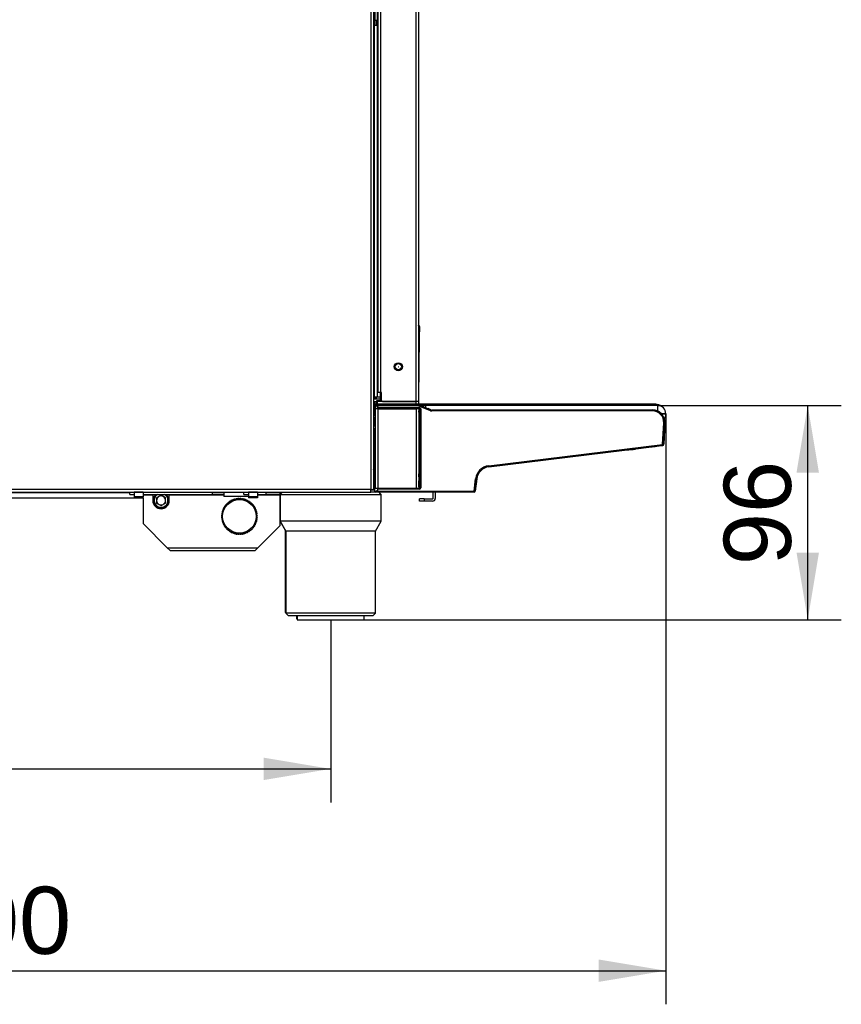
# Model space of a CAD drawing. Header units: millimetres. Extents: x 0 to 287, y 0 to 200.
# Tile 32 of 54: x 145 to 181, y 105 to 149. Entities that reach past the tile are written whole.
import ezdxf
from ezdxf.enums import TextEntityAlignment as Align

# ---------------------------------------------------------------- set-up
doc = ezdxf.new("R2010")
doc.units = ezdxf.units.MM
doc.layers.add('130.191_BW4C_CTM', color=7, linetype='Continuous')
doc.layers.add('Défaut', color=7, linetype='Continuous')
doc.styles.add('SEACAD_Arial', font='arial.ttf')
doc.dimstyles.new('ISO', dxfattribs={"dimtxt": 3, "dimasz": 3, "dimexe": 1.5, "dimexo": 0, "dimgap": 1.5, "dimtad": 1, "dimdec": 0, "dimlfac": 10, "dimtxsty": 'SEACAD_Arial', "dimblk1": '_SE_FILLED', "dimblk2": '_SE_FILLED', "dimsah": 1, "dimcen": 1.5, "dimazin": 0, "dimtfac": 1, "dimtdec": 3, "dimtmove": 0, "dimatfit": 3, "dimfxl": 1, "dimtolj": 1, "dimarcsym": 0})

# ---------------------------------------------------------------- blocks, each defined once
blk = doc.blocks.new('SE2')
at = {"layer": '130.191_BW4C_CTM', "color": 7, "linetype": 'Continuous'}
for p, q in [((160.189, 170.833), (160.189, 128.473)), ((160.309, 128.473), (160.309, 170.833)), ((160.359, 170.835), (160.359, 149.421)), ((160.477, 149.421), (160.477, 170.835)), ((162.209, 132.403), (162.209, 170.853)), ((162.309, 170.853), (162.309, 132.403)), ((160.509, 132.803), (160.509, 169.893)), ((160.607, 169.893), (160.607, 132.803)), ((160.459, 149.183), (160.339, 149.183)), ((160.339, 132.603), (160.339, 149.183)), ((160.359, 149.421), (160.359, 149.183)), ((160.359, 149.421), (160.477, 149.421)), ((160.439, 149.421), (160.439, 149.183)), ((160.459, 149.303), (160.509, 149.303)), ((160.459, 149.183), (160.459, 149.303)), ((160.509, 149.183), (160.459, 149.183)), ((160.459, 149.183), (160.459, 132.603)), ((160.464, 149.421), (160.464, 149.303)), ((160.509, 149.421), (160.477, 149.421)), ((160.339, 135.956), (160.309, 135.956)), ((162.353, 135.753), (162.346, 135.263)), ((162.353, 135.753), (162.352, 135.758)), ((162.309, 135.263), (162.346, 135.263)), ((162.346, 135.263), (162.311, 132.602)), ((160.607, 132.803), (160.509, 132.803)), ((160.607, 132.403), (160.607, 132.803)), ((160.659, 132.803), (160.607, 132.803)), ((160.659, 132.453), (160.659, 132.803)), ((160.309, 132.553), (160.429, 132.553)), ((160.607, 132.502), (160.309, 132.502)), ((160.309, 132.403), (160.448, 132.403)), ((160.339, 132.603), (160.459, 132.603)), ((160.359, 132.403), (160.359, 132.278)), ((160.429, 132.553), (160.429, 132.603)), ((160.439, 132.403), (160.439, 132.278)), ((160.448, 132.403), (160.448, 132.452)), ((160.448, 132.452), (160.607, 132.452)), ((162.189, 132.403), (160.448, 132.403)), ((160.459, 132.603), (160.607, 132.603)), ((160.464, 132.403), (160.464, 132.278)), ((160.709, 132.403), (160.607, 132.403)), ((160.709, 132.403), (162.209, 132.403)), ((162.189, 132.403), (162.189, 132.403)), ((162.204, 132.278), (162.204, 132.403)), ((162.309, 132.403), (162.209, 132.403)), ((162.309, 132.602), (162.311, 132.602)), ((162.311, 132.553), (162.309, 132.452)), ((162.309, 132.403), (162.309, 132.278)), ((162.311, 132.602), (162.311, 132.553)), ((162.554, 132.278), (160.309, 132.278)), ((160.309, 132.253), (160.366, 132.253)), ((160.309, 132.205), (160.37, 132.205)), ((160.379, 132.051), (160.309, 132.051)), ((160.332, 131.941), (160.309, 131.756)), ((160.379, 131.941), (160.332, 131.941)), ((160.371, 132.209), (160.356, 132.09)), ((160.356, 132.09), (160.358, 132.092)), ((160.358, 132.092), (160.356, 132.09)), ((160.356, 132.09), (160.356, 132.09)), ((160.358, 132.092), (160.364, 132.118)), ((160.364, 132.118), (160.358, 132.092)), ((160.365, 132.209), (160.36, 132.209)), ((160.364, 132.118), (160.375, 132.209)), ((160.375, 132.209), (160.364, 132.118)), ((160.366, 132.253), (160.37, 132.253)), ((160.375, 132.209), (160.371, 132.209)), ((160.374, 132.205), (160.41, 132.205)), ((160.375, 132.209), (160.375, 132.209)), ((160.379, 132.076), (160.379, 132.072)), ((160.379, 132.072), (160.379, 132.076)), ((160.379, 132.072), (160.379, 128.534)), ((160.396, 132.093), (160.41, 132.205)), ((160.41, 132.205), (160.495, 132.205)), ((160.415, 132.253), (160.417, 132.253)), ((160.417, 132.253), (160.421, 132.253)), ((160.421, 132.253), (160.425, 132.253)), ((160.425, 132.253), (160.495, 132.253)), ((160.479, 132.076), (160.479, 132.076)), ((160.479, 132.076), (160.479, 132.076)), ((160.495, 132.203), (160.486, 132.128)), ((160.486, 132.128), (162.348, 132.128)), ((160.486, 132.098), (160.486, 132.128)), ((162.348, 132.098), (160.486, 132.098)), ((160.495, 132.253), (162.309, 132.253)), ((160.495, 132.203), (160.495, 132.253)), ((162.309, 132.203), (160.495, 132.203)), ((160.499, 132.076), (160.499, 128.53)), ((160.499, 132.076), (162.209, 132.076)), ((161.539, 132.098), (161.536, 132.076)), ((161.873, 132.076), (161.876, 132.098)), ((162.209, 132.076), (162.209, 128.53)), ((162.229, 132.076), (162.229, 132.076)), ((162.229, 132.076), (162.229, 132.076)), ((162.408, 132.074), (162.304, 132.074)), ((162.309, 132.253), (162.309, 132.253)), ((162.309, 132.228), (162.309, 132.253)), ((162.309, 132.253), (162.309, 132.253)), ((162.309, 132.253), (162.309, 132.203)), ((162.309, 132.253), (162.309, 132.253)), ((162.309, 132.253), (162.309, 132.253)), ((162.309, 132.253), (162.309, 132.253)), ((162.309, 132.239), (162.336, 132.228)), ((162.339, 132.228), (162.309, 132.228)), ((162.309, 132.205), (162.309, 132.205)), ((162.328, 132.199), (162.347, 132.246)), ((162.328, 132.201), (162.329, 132.201)), ((162.849, 131.989), (162.328, 132.199)), ((162.329, 132.072), (162.329, 128.534)), ((162.329, 131.93), (162.329, 131.978)), ((162.329, 131.978), (162.358, 131.978)), ((162.329, 131.93), (162.329, 131.93)), ((162.329, 131.93), (162.329, 131.761)), ((162.347, 132.246), (162.347, 132.246)), ((162.347, 132.246), (162.868, 132.035)), ((162.347, 132.246), (162.347, 132.246)), ((162.347, 132.246), (162.347, 132.246)), ((162.347, 132.246), (162.408, 132.221)), ((162.35, 132.244), (162.347, 132.246)), ((162.347, 132.246), (162.347, 132.246)), ((162.391, 132.228), (162.347, 132.246)), ((162.347, 132.246), (162.391, 132.228)), ((162.35, 132.244), (162.347, 132.246)), ((162.347, 132.246), (162.347, 132.246)), ((162.348, 132.098), (162.348, 132.128)), ((162.548, 132.165), (162.35, 132.244)), ((162.35, 132.244), (162.391, 132.228)), ((162.374, 132.028), (162.358, 132.012)), ((162.358, 132.012), (162.358, 131.987)), ((162.358, 131.917), (162.364, 131.904)), ((162.378, 132.067), (162.374, 132.03)), ((162.378, 128.548), (162.378, 132.067)), ((162.378, 131.978), (162.408, 131.978)), ((162.629, 132.228), (162.391, 132.228)), ((162.408, 132.221), (162.407, 132.221)), ((162.408, 132.067), (162.408, 128.548)), ((162.548, 132.165), (162.548, 132.165)), ((162.554, 132.278), (162.554, 132.228)), ((172.904, 132.278), (162.554, 132.278)), ((162.629, 132.228), (162.629, 132.132)), ((172.979, 132.228), (162.629, 132.228)), ((162.868, 132.035), (162.748, 132.084)), ((162.868, 132.035), (162.849, 131.989)), ((162.905, 132.028), (172.76, 132.028)), ((162.905, 132.028), (162.905, 131.978)), ((172.76, 131.978), (162.905, 131.978)), ((172.76, 132.028), (172.76, 131.978)), ((172.904, 132.278), (172.904, 132.228)), ((172.979, 132.228), (172.979, 131.983)), ((160.316, 131.205), (160.379, 131.71)), ((162.329, 131.761), (162.334, 131.772)), ((162.329, 131.733), (162.329, 130.48)), ((162.364, 131.742), (162.346, 131.706)), ((162.346, 131.706), (162.346, 130.506)), ((162.365, 131.844), (162.365, 131.802)), ((173.354, 131.853), (173.162, 131.853)), ((173.354, 131.833), (173.18, 131.833)), ((173.209, 130.489), (173.259, 131.452)), ((173.309, 131.449), (173.259, 131.452)), ((173.309, 131.449), (173.259, 130.495)), ((173.259, 130.495), (173.309, 131.449)), ((173.309, 131.446), (173.272, 130.734)), ((173.272, 130.734), (173.309, 131.446)), ((173.309, 131.449), (173.309, 131.446)), ((173.309, 131.446), (173.309, 131.449)), ((173.309, 131.446), (173.309, 131.446)), ((173.309, 131.446), (173.309, 131.446)), ((160.309, 131.087), (160.315, 131.087)), ((160.313, 129.793), (160.314, 131.053)), ((160.344, 131.024), (160.343, 129.792)), ((160.375, 131.027), (160.375, 128.675)), ((173.272, 130.734), (173.264, 130.587)), ((173.264, 130.587), (173.272, 130.734)), ((173.264, 130.587), (173.264, 130.587)), ((162.334, 130.439), (162.329, 130.45)), ((162.329, 130.45), (162.329, 130.326)), ((162.329, 130.326), (162.334, 130.337)), ((162.329, 130.296), (162.329, 129.926)), ((162.364, 130.307), (162.345, 130.269)), ((162.345, 130.269), (162.345, 129.986)), ((162.346, 130.506), (162.364, 130.469)), ((162.365, 130.409), (162.365, 130.367)), ((165.445, 129.535), (173.208, 130.489)), ((173.214, 130.439), (165.451, 129.486)), ((165.451, 129.486), (173.063, 130.42)), ((165.451, 129.486), (171.509, 130.23)), ((171.509, 130.23), (165.451, 129.486)), ((171.509, 130.23), (171.889, 130.263)), ((171.889, 130.263), (171.509, 130.23)), ((171.68, 130.244), (171.889, 130.263)), ((171.889, 130.263), (171.68, 130.244)), ((171.68, 130.244), (171.889, 130.263)), ((171.889, 130.263), (171.68, 130.244)), ((171.68, 130.244), (171.68, 130.244)), ((171.68, 130.244), (171.68, 130.244)), ((171.889, 130.263), (171.889, 130.263)), ((171.889, 130.263), (171.889, 130.263)), ((172.014, 130.291), (173.063, 130.42)), ((173.063, 130.42), (172.014, 130.291)), ((172.876, 130.397), (172.461, 130.346)), ((172.461, 130.346), (172.876, 130.397)), ((172.461, 130.346), (172.461, 130.346)), ((173.046, 130.418), (172.876, 130.397)), ((172.876, 130.397), (173.046, 130.418)), ((173.165, 130.433), (173.046, 130.418)), ((173.046, 130.418), (173.165, 130.433)), ((173.046, 130.418), (173.046, 130.418)), ((173.165, 130.433), (173.063, 130.42)), ((173.063, 130.42), (173.164, 130.433)), ((173.164, 130.433), (173.165, 130.433)), ((173.165, 130.433), (173.214, 130.439)), ((173.165, 130.433), (173.165, 130.433)), ((173.209, 130.489), (173.208, 130.489)), ((173.208, 130.489), (173.214, 130.439)), ((173.208, 130.489), (173.209, 130.489)), ((173.259, 130.495), (173.209, 130.489)), ((173.209, 130.489), (173.259, 130.495)), ((173.209, 130.489), (173.209, 130.489)), ((173.214, 130.439), (173.214, 130.439)), ((173.258, 130.482), (173.258, 130.482)), ((173.259, 130.495), (173.259, 130.495)), ((162.345, 129.986), (162.351, 129.98)), ((162.353, 129.935), (162.353, 129.826)), ((162.355, 129.829), (162.36, 129.043)), ((162.378, 129.967), (162.378, 129.721)), ((160.337, 129.344), (160.343, 128.403)), ((165.451, 129.486), (165.445, 129.535)), ((162.33, 129.033), (162.329, 129.171)), ((162.329, 129.033), (162.33, 129.033)), ((162.331, 128.855), (162.329, 128.855)), ((162.332, 128.589), (162.331, 128.855)), ((162.36, 129.043), (162.364, 129.034)), ((162.364, 128.872), (162.361, 128.865)), ((162.361, 128.865), (162.362, 128.599)), ((162.365, 128.974), (162.365, 128.932)), ((162.408, 128.944), (162.378, 128.7)), ((164.794, 128.403), (164.862, 128.952)), ((164.844, 128.398), (164.912, 128.946)), ((164.911, 128.946), (164.844, 128.398)), ((164.911, 128.946), (164.862, 128.952)), ((160.189, 128.473), (113.429, 128.473)), ((113.439, 128.353), (160.189, 128.353)), ((149.414, 128.253), (149.414, 128.353)), ((149.614, 128.347), (149.614, 128.353)), ((149.714, 128.347), (149.714, 128.353)), ((153.114, 128.253), (153.114, 128.353)), ((153.614, 128.353), (153.614, 128.253)), ((154.514, 128.253), (154.514, 128.353)), ((154.714, 128.347), (154.714, 128.353)), ((154.814, 128.347), (154.814, 128.353)), ((155.114, 128.347), (155.114, 128.353)), ((155.514, 128.253), (155.514, 128.353)), ((156.114, 128.353), (156.114, 128.253)), ((156.239, 128.353), (156.139, 128.253)), ((160.189, 128.353), (160.189, 128.473)), ((160.189, 128.473), (160.309, 128.473)), ((160.189, 128.453), (160.343, 128.453)), ((160.309, 128.353), (160.189, 128.353)), ((160.288, 128.473), (160.288, 128.453)), ((160.293, 128.453), (160.293, 128.473)), ((160.309, 128.501), (160.343, 128.501)), ((160.393, 128.353), (160.309, 128.353)), ((160.353, 128.403), (160.357, 128.403)), ((160.375, 128.675), (160.379, 128.675)), ((160.379, 128.53), (160.379, 128.534)), ((160.379, 128.534), (160.379, 128.53)), ((160.396, 128.353), (160.393, 128.353)), ((160.403, 128.353), (160.396, 128.353)), ((160.407, 128.353), (160.403, 128.353)), ((160.477, 128.353), (160.407, 128.353)), ((160.477, 128.401), (160.477, 128.353)), ((160.477, 128.401), (164.794, 128.401)), ((164.794, 128.353), (160.477, 128.353)), ((162.348, 128.488), (160.478, 128.488)), ((160.478, 128.488), (160.478, 128.403)), ((160.478, 128.403), (164.794, 128.403)), ((160.479, 128.53), (160.479, 128.53)), ((160.479, 128.53), (160.479, 128.53)), ((160.499, 128.53), (162.209, 128.53)), ((160.639, 128.253), (160.539, 128.353)), ((160.542, 128.488), (160.542, 128.53)), ((160.605, 128.296), (160.548, 128.353)), ((160.942, 128.53), (160.936, 128.488)), ((160.936, 128.488), (160.938, 128.501)), ((160.938, 128.501), (160.967, 128.501)), ((160.955, 128.403), (160.955, 128.401)), ((160.961, 128.488), (160.962, 128.501)), ((160.971, 128.53), (160.965, 128.488)), ((160.965, 128.488), (160.967, 128.501)), ((160.966, 128.491), (160.971, 128.53)), ((160.967, 128.501), (160.966, 128.491)), ((160.967, 128.501), (161.017, 128.501)), ((161.005, 128.401), (161.005, 128.403)), ((161.016, 128.488), (161.021, 128.53)), ((161.759, 128.53), (161.759, 128.488)), ((161.759, 128.501), (161.809, 128.501)), ((161.759, 128.488), (161.759, 128.501)), ((161.759, 128.403), (161.759, 128.401)), ((161.784, 128.488), (161.784, 128.501)), ((161.809, 128.488), (161.809, 128.53)), ((161.809, 128.53), (161.809, 128.495)), ((161.809, 128.501), (161.809, 128.488)), ((161.809, 128.495), (161.809, 128.501)), ((161.809, 128.501), (161.839, 128.501)), ((161.809, 128.488), (161.809, 128.495)), ((161.809, 128.495), (161.809, 128.488)), ((161.809, 128.401), (161.809, 128.403)), ((161.809, 128.403), (161.809, 128.401)), ((161.839, 128.488), (161.839, 128.53)), ((162.229, 128.53), (162.229, 128.53)), ((162.229, 128.53), (162.229, 128.53)), ((162.229, 128.53), (162.329, 128.53)), ((162.329, 128.589), (162.332, 128.589)), ((162.329, 128.576), (162.329, 128.576)), ((162.329, 128.576), (162.329, 128.53)), ((162.366, 128.596), (162.352, 128.488)), ((162.352, 128.353), (162.352, 128.353)), ((162.352, 128.353), (162.352, 128.353)), ((162.362, 128.599), (162.374, 128.588)), ((162.374, 128.586), (162.378, 128.548)), ((164.64, 128.403), (164.64, 128.401)), ((164.64, 128.401), (164.64, 128.401)), ((164.79, 128.403), (164.79, 128.401)), ((164.795, 128.403), (164.794, 128.403)), ((164.795, 128.401), (164.794, 128.401)), ((164.794, 128.401), (164.794, 128.353)), ((164.795, 128.353), (164.794, 128.353)), ((164.795, 128.353), (164.795, 128.401)), ((164.844, 128.397), (164.844, 128.398)), ((164.844, 128.398), (164.844, 128.397)), ((164.844, 128.397), (164.844, 128.397)), ((127.901, 128.339), (149.414, 128.339)), ((127.951, 128.096), (150.014, 128.096)), ((149.414, 128.253), (149.614, 128.253)), ((149.614, 128.347), (149.614, 128.138)), ((150.014, 128.347), (149.614, 128.347)), ((149.614, 128.138), (149.614, 128.103)), ((150.014, 128.138), (149.614, 128.138)), ((150.014, 128.103), (149.614, 128.103)), ((150.014, 128.347), (150.014, 128.138)), ((150.014, 128.253), (153.114, 128.253)), ((150.014, 128.233), (150.444, 128.233)), ((150.014, 128.103), (150.014, 128.138)), ((150.014, 128.103), (150.014, 126.953)), ((150.444, 128.233), (150.444, 127.983)), ((150.444, 128.144), (150.525, 128.181)), ((150.812, 128.214), (150.613, 128.097)), ((150.613, 128.097), (150.614, 127.866)), ((151.013, 128.1), (150.812, 128.214)), ((151.014, 127.869), (151.013, 128.1)), ((151.184, 128.233), (151.184, 128.253)), ((151.184, 128.233), (153.614, 128.233)), ((151.184, 127.983), (151.184, 128.233)), ((153.614, 128.253), (153.114, 128.253)), ((153.614, 128.253), (153.614, 128.233)), ((153.614, 128.233), (153.614, 128.153)), ((154.714, 128.153), (153.614, 128.153)), ((153.862, 127.933), (153.867, 127.888)), ((153.934, 127.931), (153.894, 127.954)), ((153.934, 127.977), (153.934, 127.931)), ((154.004, 127.967), (153.967, 127.994)), ((154.009, 128.013), (154.004, 127.967)), ((154.079, 127.996), (154.045, 128.026)), ((154.088, 128.041), (154.079, 127.996)), ((154.156, 128.016), (154.125, 128.05)), ((154.17, 128.06), (154.156, 128.016)), ((154.234, 128.029), (154.207, 128.066)), ((154.253, 128.071), (154.234, 128.029)), ((154.314, 128.033), (154.291, 128.073)), ((154.337, 128.073), (154.314, 128.033)), ((154.393, 128.029), (154.374, 128.071)), ((154.42, 128.066), (154.393, 128.029)), ((154.472, 128.016), (154.457, 128.06)), ((154.502, 128.05), (154.472, 128.016)), ((154.514, 128.253), (154.714, 128.253)), ((154.548, 127.996), (154.539, 128.041)), ((154.583, 128.026), (154.548, 127.996)), ((154.623, 127.967), (154.618, 128.013)), ((154.66, 127.994), (154.623, 127.967)), ((154.694, 127.931), (154.694, 127.977)), ((154.733, 127.954), (154.694, 127.931)), ((154.714, 128.347), (154.714, 128.138)), ((155.114, 128.347), (154.714, 128.347)), ((154.714, 128.138), (154.714, 128.103)), ((155.114, 128.138), (154.714, 128.138)), ((155.114, 128.103), (154.714, 128.103)), ((154.76, 127.888), (154.765, 127.933)), ((155.114, 128.347), (155.114, 128.138)), ((155.114, 128.253), (155.514, 128.253)), ((155.114, 128.233), (156.114, 128.233)), ((155.114, 128.138), (155.114, 128.103)), ((156.114, 128.253), (155.514, 128.253)), ((156.114, 128.253), (156.114, 128.233)), ((156.114, 128.233), (156.114, 126.853)), ((156.139, 128.053), (156.114, 128.053)), ((156.139, 128.253), (160.639, 128.253)), ((156.139, 128.253), (156.139, 127.053)), ((160.605, 128.296), (160.596, 128.296)), ((160.605, 128.287), (160.605, 128.296)), ((160.639, 127.053), (160.639, 128.253)), ((162.359, 127.953), (162.359, 128.053)), ((162.559, 128.053), (162.359, 128.053)), ((162.559, 127.953), (162.359, 127.953)), ((162.559, 128.053), (162.939, 128.053)), ((162.559, 128.053), (162.559, 127.953)), ((162.939, 127.953), (162.559, 127.953)), ((162.959, 128.073), (162.959, 128.333)), ((163.059, 128.333), (163.059, 128.073)), ((150.614, 127.866), (150.815, 127.752)), ((150.815, 127.752), (151.014, 127.869)), ((153.591, 127.508), (153.546, 127.498)), ((153.56, 127.542), (153.591, 127.508)), ((153.619, 127.582), (153.574, 127.577)), ((153.592, 127.619), (153.619, 127.582)), ((153.655, 127.653), (153.61, 127.653)), ((153.633, 127.693), (153.655, 127.653)), ((153.699, 127.72), (153.653, 127.724)), ((153.68, 127.762), (153.699, 127.72)), ((153.749, 127.781), (153.704, 127.791)), ((153.735, 127.825), (153.749, 127.781)), ((153.805, 127.838), (153.762, 127.852)), ((153.796, 127.883), (153.805, 127.838)), ((153.867, 127.888), (153.825, 127.906)), ((154.802, 127.906), (154.76, 127.888)), ((154.822, 127.838), (154.832, 127.883)), ((154.866, 127.852), (154.822, 127.838)), ((154.878, 127.781), (154.893, 127.825)), ((154.923, 127.791), (154.878, 127.781)), ((154.928, 127.72), (154.947, 127.762)), ((154.974, 127.724), (154.928, 127.72)), ((154.972, 127.653), (154.995, 127.693)), ((155.018, 127.653), (154.972, 127.653)), ((155.008, 127.582), (155.035, 127.619)), ((155.053, 127.577), (155.008, 127.582)), ((155.036, 127.508), (155.067, 127.542)), ((155.081, 127.498), (155.036, 127.508)), ((153.514, 127.296), (153.554, 127.273)), ((153.554, 127.273), (153.514, 127.25)), ((153.558, 127.352), (153.516, 127.334)), ((153.516, 127.212), (153.558, 127.194)), ((153.521, 127.379), (153.558, 127.352)), ((153.558, 127.194), (153.521, 127.167)), ((153.57, 127.431), (153.527, 127.417)), ((153.527, 127.129), (153.57, 127.115)), ((153.536, 127.462), (153.57, 127.431)), ((153.57, 127.115), (153.536, 127.084)), ((153.546, 127.048), (153.591, 127.038)), ((153.591, 127.038), (153.56, 127.004)), ((155.036, 127.038), (155.081, 127.048)), ((155.067, 127.004), (155.036, 127.038)), ((155.057, 127.431), (155.091, 127.462)), ((155.101, 127.417), (155.057, 127.431)), ((155.057, 127.115), (155.101, 127.129)), ((155.091, 127.084), (155.057, 127.115)), ((155.069, 127.352), (155.107, 127.379)), ((155.111, 127.334), (155.069, 127.352)), ((155.069, 127.194), (155.111, 127.212)), ((155.107, 127.167), (155.069, 127.194)), ((155.074, 127.273), (155.113, 127.296)), ((155.113, 127.25), (155.074, 127.273)), ((156.114, 127.096), (156.139, 127.096)), ((156.114, 127.081), (156.355, 126.663)), ((160.639, 127.053), (156.139, 127.053)), ((156.139, 127.053), (156.389, 126.62)), ((160.389, 126.62), (160.639, 127.053)), ((151.094, 125.873), (150.014, 126.953)), ((153.574, 126.969), (153.619, 126.964)), ((153.619, 126.964), (153.592, 126.927)), ((153.61, 126.893), (153.655, 126.893)), ((153.655, 126.893), (153.633, 126.853)), ((153.653, 126.821), (153.699, 126.826)), ((153.699, 126.826), (153.68, 126.784)), ((153.704, 126.755), (153.749, 126.764)), ((153.749, 126.764), (153.735, 126.721)), ((153.762, 126.694), (153.805, 126.708)), ((153.805, 126.708), (153.796, 126.663)), ((153.825, 126.639), (153.867, 126.658)), ((153.867, 126.658), (153.862, 126.613)), ((153.894, 126.592), (153.934, 126.615)), ((153.934, 126.615), (153.934, 126.569)), ((154.694, 126.615), (154.733, 126.592)), ((154.694, 126.569), (154.694, 126.615)), ((154.765, 126.613), (154.76, 126.658)), ((154.76, 126.658), (154.802, 126.639)), ((154.832, 126.663), (154.822, 126.708)), ((154.822, 126.708), (154.866, 126.694)), ((154.893, 126.721), (154.878, 126.764)), ((154.878, 126.764), (154.923, 126.755)), ((154.928, 126.826), (154.974, 126.821)), ((154.947, 126.784), (154.928, 126.826)), ((154.995, 126.853), (154.972, 126.893)), ((154.972, 126.893), (155.018, 126.893)), ((155.008, 126.964), (155.053, 126.969)), ((155.035, 126.927), (155.008, 126.964)), ((155.134, 125.873), (156.114, 126.853)), ((156.355, 126.663), (156.364, 126.663)), ((156.355, 126.663), (156.355, 122.996)), ((160.389, 126.62), (156.389, 126.62)), ((156.389, 126.62), (156.389, 122.953)), ((160.389, 122.953), (160.389, 126.62)), ((153.967, 126.552), (154.004, 126.579)), ((154.004, 126.579), (154.009, 126.533)), ((154.045, 126.52), (154.079, 126.55)), ((154.079, 126.55), (154.088, 126.505)), ((154.125, 126.496), (154.156, 126.53)), ((154.156, 126.53), (154.17, 126.486)), ((154.207, 126.48), (154.234, 126.517)), ((154.234, 126.517), (154.253, 126.475)), ((154.291, 126.473), (154.314, 126.513)), ((154.314, 126.513), (154.337, 126.473)), ((154.374, 126.475), (154.393, 126.517)), ((154.393, 126.517), (154.42, 126.48)), ((154.457, 126.486), (154.472, 126.53)), ((154.472, 126.53), (154.502, 126.496)), ((154.539, 126.505), (154.548, 126.55)), ((154.548, 126.55), (154.583, 126.52)), ((154.618, 126.533), (154.623, 126.579)), ((154.623, 126.579), (154.66, 126.552)), ((151.094, 125.873), (155.134, 125.873)), ((151.214, 125.753), (151.094, 125.873)), ((151.214, 125.753), (155.014, 125.753)), ((155.014, 125.753), (155.134, 125.873)), ((156.355, 122.996), (156.389, 122.996)), ((156.355, 122.996), (156.389, 122.962)), ((160.389, 122.953), (156.389, 122.953)), ((156.389, 122.953), (156.489, 122.853)), ((156.489, 122.853), (160.289, 122.853)), ((156.855, 122.853), (156.855, 122.696)), ((156.889, 122.696), (156.855, 122.696)), ((156.889, 122.853), (156.889, 122.653)), ((156.889, 122.653), (159.889, 122.653)), ((156.889, 122.653), (159.889, 122.653)), ((159.889, 122.653), (159.889, 122.853)), ((160.289, 122.853), (160.389, 122.953))]:
    blk.add_line(p, q, dxfattribs=at)
for centre, radius in [((161.409, 133.953), 0.181), ((161.409, 133.953), 0.14), ((161.409, 133.953), 0.00115), ((154.314, 127.273), 0.75)]:
    blk.add_circle(centre, radius, dxfattribs=at)
for centre, radius, start, end in [((160.752, 138.505), 0.8, 120.0155, 124.3815), ((162.302, 135.753), 0.05, 5.7027, 90), ((160.709, 132.453), 0.05, 180, 270), ((162.259, 132.453), 0.05, 270, 271.4494), ((162.259, 132.453), 0.05, 350.7495, 359.25), ((162.309, 132.153), 0.1, 81.5206, 90), ((162.309, 132.153), 0.1, 81.5206, 90), ((162.309, 132.155), 0.05, 68, 90), ((162.309, 132.153), 0.05, 68, 90), ((162.309, 132.153), 0.1, 68.0001, 81.5205), ((162.905, 132.13), 0.15, 248, 270), ((162.905, 132.128), 0.15, 248, 270), ((172.76, 131.478), 0.55, 357, 90), ((172.76, 131.478), 0.5, 357, 90), ((172.904, 131.903), 0.375, 48.1608, 90), ((172.979, 131.853), 0.375, 0, 90), ((172.979, 131.853), 0.125, 26.3809, 90), ((172.76, 131.478), 0.55, 40.1998, 42.9859), ((172.904, 131.883), 0.375, 352.3377, 355.4114), ((172.979, 131.833), 0.375, 323.0011, 0), ((172.76, 131.478), 0.55, 357, 13.5877), ((160.395, 131.196), 0.0799, 172.8866, 253.7453), ((171.841, 130.811), 0.55, 275, 287.2377), ((171.841, 130.811), 0.55, 275, 285.3184), ((173.208, 130.489), 0.05, 277, 353), ((173.208, 130.489), 0.05, 277, 353), ((158.165, 201.279), 71.467, 271.74667, 271.77249), ((162.475, 129.803), 0.191, 129.7244, 139.9281), ((162.475, 129.803), 0.191, 129.7894, 139.9281), ((162.79, 129.968), 0.5, 211.2353, 219.9155), ((162.475, 129.803), 0.191, 110.3578, 121.3912), ((162.795, 129.995), 0.528, 217.3465, 220.8357), ((162.795, 129.985), 0.498, 212.6698, 219.3905), ((160.31, 129.369), 0.0295, 1.3501, 92.2287), ((158.217, 198.543), 69.26, 271.73089, 271.77204), ((158.374, 189.006), 59.709, 271.88311, 271.92134), ((158.168, 201.553), 72.028, 271.7298, 271.7564), ((165.527, 128.87), 0.67, 97, 173), ((165.527, 128.87), 0.62, 97, 173), ((165.527, 128.87), 0.62, 97, 173), ((165.527, 128.87), 0.62, 97, 173), ((158.251, 189.802), 60.637, 271.94513, 271.97284), ((158.251, 189.861), 60.744, 271.94195, 271.96992), ((158.262, 188.857), 59.727, 271.9641, 271.99245), ((160.212, 128.395), 0.101, 40.5373, 50.4568), ((162.939, 128.333), 0.02, 0, 90), ((162.939, 128.333), 0.12, 0, 9.5941), ((164.74, 128.403), 0.05, 180, 182.0076), ((164.74, 128.403), 0.05, 180, 182.0076), ((164.739, 128.401), 0.00175, 83.0043, 90), ((164.794, 128.401), 0.00175, 83.0043, 90), ((164.794, 128.403), 0.05, 270, 353), ((164.795, 128.403), 0.05, 270, 353), ((150.814, 127.983), 0.37, 180, 0), ((150.814, 127.983), 0.35, 129.5177, 0), ((150.814, 127.983), 0.31, 119.4287, 0), ((150.814, 127.983), 0.2, 120.4162, 180.4162), ((150.814, 127.983), 0.2, 180.4162, 240.4162), ((150.814, 127.983), 0.2, 60.4162, 120.4162), ((150.814, 127.983), 0.2, 0.4162, 60.4162), ((150.814, 127.983), 0.2, 300.4162, 0.4162), ((150.814, 127.983), 0.31, 0, 60.5713), ((150.814, 127.983), 0.35, 0, 50.4823), ((154.314, 127.273), 0.8, 121.6406, 124.3594), ((154.314, 127.273), 0.8, 115.6406, 118.3594), ((154.314, 127.273), 0.8, 109.6406, 112.3594), ((154.314, 127.273), 0.8, 103.6406, 106.3594), ((154.314, 127.273), 0.8, 97.6406, 100.3594), ((154.314, 127.273), 0.8, 91.6406, 94.3594), ((154.314, 127.273), 0.8, 85.6406, 88.3594), ((154.314, 127.273), 0.8, 79.6406, 82.3594), ((154.314, 127.273), 0.8, 73.6406, 76.3594), ((154.314, 127.273), 0.8, 67.6406, 70.3594), ((154.314, 127.273), 0.8, 61.6406, 64.3594), ((154.314, 127.273), 0.8, 55.6406, 58.3594), ((162.939, 128.073), 0.12, 270, 0), ((162.939, 128.073), 0.02, 270, 0), ((150.814, 127.983), 0.2, 240.4162, 300.4162), ((154.314, 127.273), 0.8, 163.6406, 166.3594), ((154.314, 127.273), 0.8, 157.6406, 160.3594), ((154.314, 127.273), 0.8, 151.6406, 154.3594), ((154.314, 127.273), 0.8, 145.6406, 148.3594), ((154.314, 127.273), 0.8, 139.6406, 142.3594), ((154.314, 127.273), 0.8, 133.6406, 136.3594), ((154.314, 127.273), 0.8, 127.6406, 130.3594), ((154.314, 127.273), 0.8, 49.6406, 52.3594), ((154.314, 127.273), 0.8, 43.6406, 46.3594), ((154.314, 127.273), 0.8, 37.6406, 40.3594), ((154.314, 127.273), 0.8, 31.6406, 34.3594), ((154.314, 127.273), 0.8, 25.6406, 28.3594), ((154.314, 127.273), 0.8, 19.6406, 22.3594), ((154.314, 127.273), 0.8, 13.6406, 16.3594), ((154.314, 127.273), 0.8, 175.6406, 178.3594), ((154.314, 127.273), 0.8, 181.6406, 184.3594), ((154.314, 127.273), 0.8, 169.6406, 172.3594), ((154.314, 127.273), 0.8, 187.6406, 190.3594), ((154.314, 127.273), 0.8, 193.6406, 196.3594), ((154.314, 127.273), 0.8, 343.6406, 346.3594), ((154.314, 127.273), 0.8, 7.6406, 10.3594), ((154.314, 127.273), 0.8, 349.6406, 352.3594), ((154.314, 127.273), 0.8, 1.6406, 4.3594), ((154.314, 127.273), 0.8, 355.6406, 358.3594), ((154.314, 127.273), 0.8, 199.6406, 202.3594), ((154.314, 127.273), 0.8, 205.6406, 208.3594), ((154.314, 127.273), 0.8, 211.6406, 214.3594), ((154.314, 127.273), 0.8, 217.6406, 220.3594), ((154.314, 127.273), 0.8, 223.6406, 226.3594), ((154.314, 127.273), 0.8, 229.6406, 232.3594), ((154.314, 127.273), 0.8, 235.6406, 238.3594), ((154.314, 127.273), 0.8, 301.6406, 304.3594), ((154.314, 127.273), 0.8, 307.6406, 310.3594), ((154.314, 127.273), 0.8, 313.6406, 316.3594), ((154.314, 127.273), 0.8, 319.6406, 322.3594), ((154.314, 127.273), 0.8, 325.6406, 328.3594), ((154.314, 127.273), 0.8, 331.6406, 334.3594), ((154.314, 127.273), 0.8, 337.6406, 340.3594), ((154.314, 127.273), 0.8, 241.6406, 244.3594), ((154.314, 127.273), 0.8, 247.6406, 250.3594), ((154.314, 127.273), 0.8, 253.6406, 256.3594), ((154.314, 127.273), 0.8, 259.6406, 262.3594), ((154.314, 127.273), 0.8, 265.6406, 268.3594), ((154.314, 127.273), 0.8, 271.6406, 274.3594), ((154.314, 127.273), 0.8, 277.6406, 280.3594), ((154.314, 127.273), 0.8, 283.6406, 286.3594), ((154.314, 127.273), 0.8, 289.6406, 292.3594), ((154.314, 127.273), 0.8, 295.6406, 298.3594)]:
    blk.add_arc(centre, radius, start, end, dxfattribs=at)
for centre, major_axis, ratio, start_param, end_param in [((162.261, 132.551), (-0.05, 0.0007), 0.017451, 2.862899, 3.141593), ((160.296, 132.105), (-0.078, -0.0627), 0.999453, 0.893197, 1.895628), ((160.366, 132.162), (-0.0086, -0.07), 0.01508, 0.019305, 0.158932), ((160.367, 132.162), (-0.0086, -0.07), 0.015088, 0.019306, 0.158933), ((160.41, 132.203), (0, -0.05), 0.999883, 3.141593, 4.590226), ((160.415, 132.203), (-0.0373, -0.0336), 0.994108, 3.976765, 5.4254), ((160.415, 132.203), (-0.0373, -0.0336), 0.994105, 3.976764, 5.425394), ((160.499, 132.072), (-0.12, 0), 0.031711, 4.712393, 6.283185), ((162.209, 132.072), (-0.12, 0), 0.031711, 3.141597, 4.712393), ((162.329, 131.928), (-0.25, 0), 0.007007, 4.614286, 4.712385), ((162.348, 132.067), (-0.0067, -0.0604), 0.987542, 1.681934, 3.25), ((162.354, 131.995), (0, -0.23), 0.017451, 1.221253, 1.535756), ((162.364, 131.844), (0, 0.06), 0.017451, 4.712389, 6.248279), ((162.374, 132.158), (0, -0.13), 0.017451, 0.017453, 0.15708), ((162.329, 131.928), (-0.25, 0), 0.007007, 4.388588, 4.513162), ((162.316, 131.706), (0.0268, -0.0134), 0.999239, 0.463736, 1.603352), ((162.334, 131.742), (-0.0268, 0.0134), 0.999239, 3.605329, 5.175516), ((162.364, 131.802), (0, -0.06), 0.017451, 0.034907, 1.570796), ((160.314, 131.024), (-0.0293, 0.0069), 0.963012, 3.38219, 4.935544), ((160.315, 131.027), (-0.0268, -0.0537), 0.999239, 2.034627, 3.604814), ((162.316, 130.506), (-0.0268, -0.0134), 0.999239, 1.565325, 2.677857), ((162.315, 130.269), (-0.0268, 0.0134), 0.999239, 3.605329, 4.71246), ((162.334, 130.469), (-0.0268, -0.0134), 0.999239, 1.10767, 2.677857), ((162.334, 130.307), (-0.0268, 0.0134), 0.999239, 3.605329, 5.175516), ((162.364, 130.409), (0, 0.06), 0.017451, 4.712389, 6.248279), ((162.364, 130.367), (0, 0.06), 0.017451, 3.176499, 4.712389), ((160.313, 129.792), (0.03, 0), 0.034899, 0.01746, 1.570813), ((160.334, 129.811), (0, -0.53), 0.017448, 0.586744, 1.535843), ((160.334, 129.811), (0, -0.53), 0.017457, 0.620155, 1.535843), ((162.325, 129.829), (0.03, 0.0002), 0.342014, 4.847907, 6.264616), ((162.351, 129.75), (0, 0.23), 0.017451, 5.061455, 6.265732), ((162.79, 129.969), (0.09, -0.492), 0.999378, 5.113458, 5.22859), ((162.33, 129.043), (-0.03, -0.0002), 0.342014, 1.568628, 3.123024), ((162.364, 128.974), (0, 0.06), 0.017451, 4.712389, 6.248279), ((162.364, 128.932), (0, -0.06), 0.017451, 0.034907, 1.570796), ((160.291, 128.53), (0, -0.1), 0.017455, -0.96008, -0.686524), ((160.543, 128.403), (0.2, 0), 0.085502, 3.123434, 3.4889), ((160.403, 128.403), (-0.0331, 0.0375), 0.999753, 0.847279, 2.418075), ((160.542, 128.553), (-0.196, -0.151), 0.222398, 0.179896, 0.996616), ((160.407, 128.403), (0, -0.05), 0.999848, 4.712389, 6.283185), ((160.499, 128.534), (0.12, 0), 0.031711, 3.141589, 4.712385), ((160.542, 128.553), (-0.145, -0.198), 0.168551, 0.122765, 0.89735), ((162.209, 128.534), (0.12, 0), 0.031711, 4.712385, 6.283181), ((162.348, 128.549), (-0.0067, 0.0604), 0.987542, 3.033185, 4.601252), ((162.374, 128.458), (0, 0.13), 0.017451, -0.15708, -0.017453), ((164.64, 128.403), (-0.0502, -0.0026), 0.034604, 1.565336, 2.155782), ((164.64, 128.403), (0.0502, 0.0026), 0.034604, 4.70692, 5.297366), ((164.74, 128.404), (-0.0496, 0.0061), 0.017391, 1.575066, 1.871236), ((164.795, 128.404), (0.0496, -0.0061), 0.017392, 4.716654, 6.283181)]:
    blk.add_ellipse(centre, major_axis=major_axis, ratio=ratio, start_param=start_param, end_param=end_param, dxfattribs=at)
for points, knots in [([(160.369, 129.321), (160.369, 129.321), (160.368, 129.321), (160.365, 129.322), (160.361, 129.323), (160.357, 129.323), (160.356, 129.324), (160.355, 129.324), (160.353, 129.325), (160.351, 129.325), (160.344, 129.327), (160.339, 129.329), (160.332, 129.332), (160.328, 129.334), (160.323, 129.337), (160.32, 129.339), (160.319, 129.341), (160.319, 129.341), (160.318, 129.342), (160.317, 129.342), (160.316, 129.344), (160.314, 129.346), (160.311, 129.351), (160.309, 129.354), (160.307, 129.36), (160.307, 129.364), (160.306, 129.368), (160.306, 129.371)], [0.2412811, 0.2412811, 0.2412811, 0.2412811, 0.25, 0.25, 0.3125, 0.328125, 0.328125, 0.34375, 0.34375, 0.375, 0.375, 0.5, 0.5, 0.5625, 0.625, 0.65625, 0.65625, 0.671875, 0.671875, 0.6875, 0.6875, 0.75, 0.75, 0.875, 0.875, 0.9375, 1, 1, 1, 1]), ([(160.337, 129.344), (160.337, 129.34), (160.338, 129.336), (160.339, 129.329), (160.341, 129.325), (160.344, 129.321), (160.345, 129.319), (160.347, 129.317), (160.348, 129.316), (160.348, 129.316), (160.349, 129.315), (160.35, 129.314), (160.353, 129.311), (160.357, 129.309), (160.365, 129.306), (160.369, 129.304), (160.373, 129.303)], [0, 0, 0, 0, 0.125, 0.125, 0.25, 0.25, 0.3125, 0.328125, 0.328125, 0.34375, 0.34375, 0.375, 0.375, 0.5, 0.5, 0.617961, 0.617961, 0.617961, 0.617961])]:
    blk.add_open_spline(points, degree=3, knots=knots, dxfattribs=at)
blk = doc.blocks.new('DMBLK23')
at = {"layer": 'Défaut', "linetype": 'Continuous'}
for points in [[(116.309, 106.49), (116.309, 107.49), (113.309, 106.99)], [(170.354, 106.49), (173.354, 106.99), (170.354, 107.49)]]:
    blk.add_hatch(color=7, dxfattribs=at).paths.add_polyline_path(points)
at = {"layer": 'Défaut', "color": 7, "linetype": 'Continuous'}
for p, q in [((173.354, 131.853), (173.354, 105.49)), ((113.309, 128.473), (113.309, 105.49)), ((113.309, 106.99), (173.354, 106.99))]:
    blk.add_line(p, q, dxfattribs=at)
at = {"layer": 'Défaut', "color": 7, "linetype": 'Continuous', "style": 'SEACAD_Arial'}
blk.add_text('600', height=3, dxfattribs=at).set_placement((139.81, 110.74), align=Align.TOP_LEFT)
blk = doc.blocks.new('_SE_FILLED')
at = {"color": 0}
blk.add_line((0, 0), (-1, 0), dxfattribs=at)
blk.add_solid([(0, 0), (-1, -0.1665), (-1, 0.1665), (0, 0)], dxfattribs=at)
blk = doc.blocks.new('DMBLK24')
at = {"layer": 'Défaut', "linetype": 'Continuous'}
for points in [[(180.19, 129.228), (179.69, 132.228), (179.19, 129.228)], [(180.19, 125.653), (179.19, 125.653), (179.69, 122.653)]]:
    blk.add_hatch(color=7, dxfattribs=at).paths.add_polyline_path(points)
at = {"layer": 'Défaut', "color": 7, "linetype": 'Continuous'}
for p, q in [((172.979, 132.228), (181.19, 132.228)), ((179.69, 122.653), (179.69, 132.228)), ((159.889, 122.653), (181.19, 122.653))]:
    blk.add_line(p, q, dxfattribs=at)
at = {"layer": 'Défaut', "color": 7, "linetype": 'Continuous', "style": 'SEACAD_Arial'}
blk.add_text('96', height=3, rotation=90, dxfattribs=at).set_placement((175.94, 125.093), align=Align.TOP_LEFT)
blk = doc.blocks.new('DMBLK26')
at = {"layer": 'Défaut', "linetype": 'Continuous'}
for points in [[(122.719, 115.501), (122.719, 116.501), (119.719, 116.001)], [(155.389, 115.501), (158.389, 116.001), (155.389, 116.501)]]:
    blk.add_hatch(color=7, dxfattribs=at).paths.add_polyline_path(points)
at = {"layer": 'Défaut', "color": 7, "linetype": 'Continuous'}
for p, q in [((119.719, 122.653), (119.719, 114.501)), ((158.389, 122.653), (158.389, 114.501)), ((119.719, 116.001), (158.389, 116.001))]:
    blk.add_line(p, q, dxfattribs=at)
at = {"layer": 'Défaut', "color": 7, "linetype": 'Continuous', "style": 'SEACAD_Arial'}
blk.add_text('387', height=3, dxfattribs=at).set_placement((135.532, 119.751), align=Align.TOP_LEFT)

msp = doc.modelspace()

# ---------------------------------------------------------------- block references
at = {"layer": 'Défaut'}
msp.add_blockref('SE2', (0, 0), dxfattribs=at)

# ---------------------------------------------------------------- dimensions: what is measured, and where the dimension line sits
at = {"layer": 'Défaut', "color": 7, "linetype": 'Continuous'}
for base, p1, p2, angle, picture, middle, dimtype in [((179.6896, 132.228), (159.8888, 122.653), (172.9788, 132.228), 90, 'DMBLK24', (179.6896, 127.4405), 160), ((119.7188, 116.0006), (119.7188, 122.653), (158.3888, 122.653), 0, 'DMBLK26', (139.0538, 116.0006), 161)]:
    dim = msp.add_linear_dim(base=base, p1=p1, p2=p2, angle=angle, text='\\A1;<>', dimstyle='ISO', dxfattribs=at)
    dim.commit()
    dim.dimension.update_dxf_attribs({"geometry": picture, "text_midpoint": middle, "dimtype": dimtype})
dim = msp.add_linear_dim(base=(173.3538, 106.9901), p1=(113.3088, 128.473), p2=(173.3538, 131.853), text='\\A1;<>', dimstyle='ISO', dxfattribs=at)
dim.commit()
dim.dimension.update_dxf_attribs({"geometry": 'DMBLK23', "text_midpoint": (143.3313, 106.9901), "dimtype": 160})

doc.saveas('drawing.dxf')
